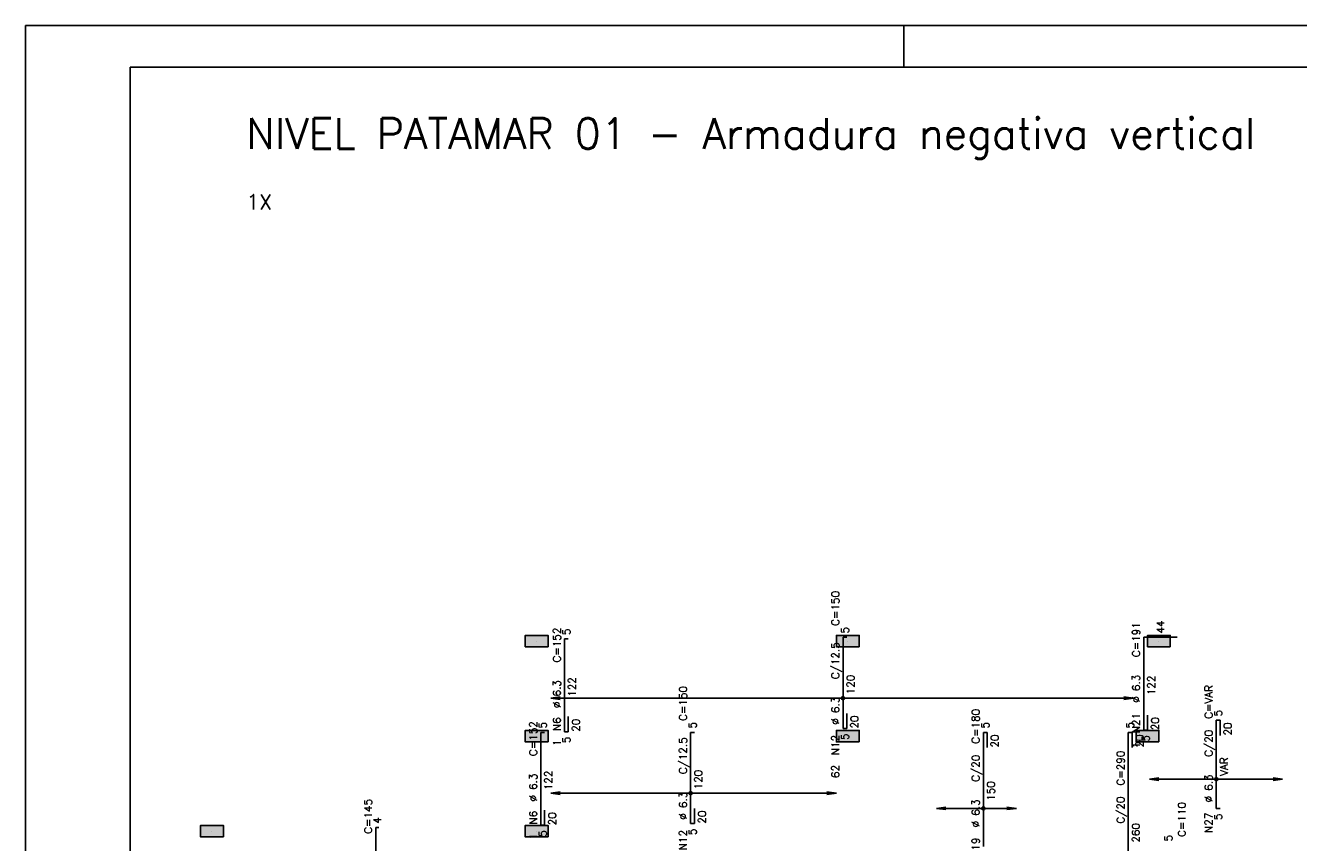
# Model space of a CAD drawing. Extents: x 0 to 119, y 0 to 84.
# Tile 6 of 14: x 0 to 30, y 65 to 84. Entities that reach past the tile are written whole.
import ezdxf

# ---------------------------------------------------------------- set-up
doc = ezdxf.new("R2010")
doc.units = 0
doc.header["$MEASUREMENT"] = 0
for name, color, linetype in [('1', 1, 'CONTINUOUS'), ('2', 2, 'CONTINUOUS'), ('6', 6, 'CONTINUOUS'), ('7', 7, 'CONTINUOUS'), ('8', 8, 'CONTINUOUS'), ('9', 9, 'CONTINUOUS')]:
    doc.layers.add(name, color=color, linetype=linetype)
doc.styles.get("Standard").update_dxf_attribs({"font": 'ROMANS.SHX'})

msp = doc.modelspace()

# ---------------------------------------------------------------- linework, layer by layer
at = {"layer": '1', "linetype": 'Continuous'}
for p, q in [((0, 0), (0, 84.099998)), ((0, 84.099998), (118.900002, 84.099998)), ((21, 83.099998), (21, 84.099998)), ((12.221774, 69.379936), (12.221774, 69.379936)), ((19.658137, 69.379936), (19.658137, 69.379936)), ((27.094501, 69.379936), (27.094501, 69.379936)), ((12.221774, 67.107209), (12.221774, 67.107209)), ((19.658137, 67.107209), (19.658137, 67.107209)), ((26.821774, 67.107209), (26.821774, 67.107209)), ((4.458137, 64.834482), (4.458137, 64.834482)), ((12.221774, 64.834482), (12.221774, 64.834482))]:
    msp.add_line(p, q, dxfattribs=at)
at = {"layer": '2', "linetype": 'Continuous'}
for p, q in [((12.558697, 68.016227), (12.784025, 68.045892)), ((26.484851, 68.016227), (12.558697, 68.016227)), ((12.558697, 68.016227), (12.784025, 67.986562)), ((12.558697, 68.016227), (12.558697, 68.016227)), ((26.484851, 68.016227), (26.259522, 68.045892)), ((26.484851, 68.016227), (26.259522, 67.986562)), ((26.484851, 68.016227), (26.484851, 68.016227)), ((26.866411, 66.078458), (27.09174, 66.108123)), ((30.049863, 66.078458), (26.866411, 66.078458)), ((26.866411, 66.078458), (27.09174, 66.048793)), ((26.866411, 66.078458), (26.866411, 66.078458)), ((30.049863, 66.078458), (29.824535, 66.108123)), ((30.049863, 66.078458), (29.824535, 66.048793)), ((30.049863, 66.078458), (30.049863, 66.078458)), ((12.557569, 65.743499), (12.782897, 65.773165)), ((19.38541, 65.743499), (12.557569, 65.743499)), ((12.557569, 65.743499), (12.782897, 65.713834)), ((12.557569, 65.743499), (12.557569, 65.743499)), ((19.38541, 65.743499), (19.160082, 65.773165)), ((19.38541, 65.743499), (19.160082, 65.713834)), ((19.38541, 65.743499), (19.38541, 65.743499)), ((21.775502, 65.379845), (22.000831, 65.40951)), ((23.686227, 65.379845), (21.775502, 65.379845)), ((21.775502, 65.379845), (22.000831, 65.35018)), ((21.775502, 65.379845), (21.775502, 65.379845)), ((23.686227, 65.379845), (23.460898, 65.40951)), ((23.686227, 65.379845), (23.460898, 65.35018)), ((23.686227, 65.379845), (23.686227, 65.379845))]:
    msp.add_line(p, q, dxfattribs=at)
for points in [[(12.494501, 69.243573), (12.494501, 69.5163), (11.949046, 69.5163), (11.949046, 69.243573), (12.494501, 69.243573)], [(19.930865, 69.243573), (19.930865, 69.5163), (19.38541, 69.5163), (19.38541, 69.243573), (19.930865, 69.243573)], [(27.367228, 69.243573), (27.367228, 69.5163), (26.821774, 69.5163), (26.821774, 69.243573), (27.367228, 69.243573)], [(12.494501, 66.970845), (12.494501, 67.243573), (11.949046, 67.243573), (11.949046, 66.970845), (12.494501, 66.970845)], [(19.930865, 66.970845), (19.930865, 67.243573), (19.38541, 67.243573), (19.38541, 66.970845), (19.930865, 66.970845)], [(27.094501, 66.970845), (27.094501, 67.243573), (26.549046, 67.243573), (26.549046, 66.970845), (27.094501, 66.970845)], [(4.730865, 64.698118), (4.730865, 64.970845), (4.18541, 64.970845), (4.18541, 64.698118), (4.730865, 64.698118)], [(12.494501, 64.698118), (12.494501, 64.970845), (11.949046, 64.970845), (11.949046, 64.698118), (12.494501, 64.698118)]]:
    msp.add_lwpolyline(points, dxfattribs=at)
for centre, radius in [((19.543592, 68.016227), 0.037841), ((19.543592, 68.016227), 0.018864), ((28.46541, 66.078458), 0.037841), ((28.46541, 66.078458), 0.018864), ((15.900978, 65.743499), 0.037841), ((15.900978, 65.743499), 0.018864), ((22.897361, 65.379845), 0.037841), ((22.897361, 65.379845), 0.018864)]:
    msp.add_circle(centre, radius, dxfattribs=at)
at = {"layer": '6', "linetype": 'Continuous'}
for p, q in [((12.885048, 67.211126), (12.885048, 69.43305)), ((12.885048, 69.43305), (12.975957, 69.43305)), ((19.543592, 67.289027), (19.543592, 69.470845)), ((19.543592, 69.470845), (19.634501, 69.470845)), ((26.731287, 67.248923), (26.731287, 69.470846)), ((26.731287, 69.470846), (27.533105, 69.470846)), ((12.975957, 67.574763), (12.975957, 67.211126)), ((19.634501, 67.652664), (19.634501, 67.289027)), ((26.822196, 67.612559), (26.822196, 67.248923)), ((19.634501, 67.289027), (19.543592, 67.289027)), ((28.46541, 65.374566), (28.46541, 67.486453)), ((28.46541, 67.486453), (28.556319, 67.486453)), ((28.556319, 67.486453), (28.556319, 67.122817)), ((12.31916, 64.976101), (12.31916, 67.198118)), ((12.31916, 67.198118), (12.410069, 67.198118)), ((12.975957, 67.211126), (12.885048, 67.211126)), ((15.900978, 65.0163), (15.900978, 67.198118)), ((15.900978, 67.198118), (15.991887, 67.198118)), ((22.897361, 64.470845), (22.897361, 67.198118)), ((22.897361, 67.198118), (22.98827, 67.198118)), ((22.98827, 67.198118), (22.98827, 66.834482)), ((26.361245, 62.470845), (26.361245, 67.198118)), ((26.361245, 67.198118), (26.452154, 67.198118)), ((26.452154, 67.198118), (26.452154, 66.834482)), ((26.822196, 67.248923), (26.731287, 67.248923)), ((12.410069, 65.339737), (12.410069, 64.976101)), ((15.991887, 65.379936), (15.991887, 65.0163)), ((28.556319, 65.374566), (28.46541, 65.374566)), ((8.373722, 62.434482), (8.373722, 64.925391)), ((8.373722, 64.925391), (8.44645, 64.925391)), ((12.410069, 64.976101), (12.31916, 64.976101)), ((15.991887, 65.0163), (15.900978, 65.0163))]:
    msp.add_line(p, q, dxfattribs=at)
at = {"layer": '8', "linetype": 'Continuous'}
for q in [(117.900002, 83.099998), (2.5, 1)]:
    msp.add_line((2.5, 83.099998), q, dxfattribs=at)
at = {"layer": '9', "linetype": 'Continuous'}
for points in [[(12.494501, 69.243573), (12.494501, 69.5163), (11.949046, 69.5163)], [(12.494501, 69.243573), (11.949046, 69.5163), (11.949046, 69.243573)], [(19.930865, 69.243573), (19.930865, 69.5163), (19.38541, 69.5163)], [(19.930865, 69.243573), (19.38541, 69.5163), (19.38541, 69.243573)], [(27.367228, 69.243573), (27.367228, 69.5163), (26.821774, 69.5163)], [(27.367228, 69.243573), (26.821774, 69.5163), (26.821774, 69.243573)], [(12.494501, 69.243573), (11.949046, 69.243573), (12.494501, 69.243573)], [(19.930865, 69.243573), (19.38541, 69.243573), (19.930865, 69.243573)], [(27.367228, 69.243573), (26.821774, 69.243573), (27.367228, 69.243573)], [(12.494501, 66.970845), (12.494501, 67.243573), (11.949046, 67.243573)], [(12.494501, 66.970845), (11.949046, 67.243573), (11.949046, 66.970845)], [(12.494501, 66.970845), (11.949046, 66.970845), (12.494501, 66.970845)], [(19.930865, 66.970845), (19.930865, 67.243573), (19.38541, 67.243573)], [(19.930865, 66.970845), (19.38541, 67.243573), (19.38541, 66.970845)], [(19.930865, 66.970845), (19.38541, 66.970845), (19.930865, 66.970845)], [(27.094501, 66.970845), (27.094501, 67.243573), (26.549046, 67.243573)], [(27.094501, 66.970845), (26.549046, 67.243573), (26.549046, 66.970845)], [(27.094501, 66.970845), (26.549046, 66.970845), (27.094501, 66.970845)], [(4.730865, 64.698118), (4.730865, 64.970845), (4.18541, 64.970845)], [(4.730865, 64.698118), (4.18541, 64.970845), (4.18541, 64.698118)], [(12.494501, 64.698118), (12.494501, 64.970845), (11.949046, 64.970845)], [(12.494501, 64.698118), (11.949046, 64.970845), (11.949046, 64.698118)], [(4.730865, 64.698118), (4.18541, 64.698118), (4.730865, 64.698118)], [(12.494501, 64.698118), (11.949046, 64.698118), (12.494501, 64.698118)]]:
    msp.add_solid(points, dxfattribs=at)

# ---------------------------------------------------------------- texts
at = {"layer": '1', "linetype": 'Continuous'}
msp.add_text('1X', height=0.363636, dxfattribs=at).set_placement((5.276319, 79.698118))
at = {"layer": '2', "linetype": 'Continuous'}
for s, p in [('C=150', (19.452683, 69.743573)), ('44', (27.223105, 69.561755)), ('C=152', (12.794139, 68.867543)), ('5', (13.021412, 69.523959)), ('5', (19.679955, 69.561755)), ('C=191', (26.640378, 68.996248)), ('C/12.5', (19.452683, 68.470845)), ('120', (19.816319, 68.107209)), ('%%c 6.3', (26.640378, 67.905339)), ('122', (27.004014, 68.087157)), ('%%c 6.3', (12.794139, 67.776634)), ('122', (13.157776, 68.049361)), ('C=VAR', (28.374501, 67.521419)), ('C=150', (15.810069, 67.470845)), ('%%c 6.3', (19.452683, 67.379936)), ('C=180', (22.806452, 66.925391)), ('N21', (26.640378, 67.178066)), ('5', (28.601774, 67.577362)), ('C=152', (12.228251, 66.632564)), ('5', (12.455524, 67.289027)), ('N6', (12.794139, 67.231179)), ('20', (13.248685, 67.211126)), ('5', (16.037342, 67.289027)), ('20', (19.907228, 67.289027)), ('5', (23.033725, 67.289027)), ('5', (26.497608, 67.289027)), ('20', (27.094923, 67.248923)), ('20', (28.829046, 67.122817)), ('1', (12.794139, 66.867543)), ('5', (13.021412, 66.938399)), ('N12', (19.452683, 66.652664)), ('5', (19.679955, 67.0163)), ('20', (23.260998, 66.834482)), ('20', (26.724881, 66.834482)), ('5', (26.867651, 66.976195)), ('C/20', (28.374501, 66.612328)), ('C/12.5', (15.810069, 66.198118)), ('1', (26.640378, 66.81443)), ('62', (19.452683, 66.107209)), ('C/20', (22.806452, 66.0163)), ('C=290', (26.270335, 65.925391)), ('VAR', (28.738137, 66.157783)), ('%%c 6.3', (12.228251, 65.541655)), ('122', (12.591887, 65.814382)), ('120', (16.173705, 65.834482)), ('%%c 6.3', (28.374501, 65.521419)), ('150', (23.170089, 65.561755)), ('C=145', (8.282813, 64.770845)), ('%%c 6.3', (15.810069, 65.107209)), ('%%c 6.3', (22.806452, 64.925391)), ('C/20', (26.270335, 65.0163)), ('4', (8.500995, 65.0163)), ('N6', (12.228251, 64.996201)), ('20', (12.682796, 64.976101)), ('20', (16.264615, 65.0163)), ('C=110', (27.733153, 64.698118)), ('N27', (28.374501, 64.794146)), ('5', (28.601774, 65.101839)), ('5', (12.455524, 64.703374)), ('N12', (15.810069, 64.379936)), ('5', (16.037342, 64.743573)), ('260', (26.633972, 64.561755)), ('1', (12.228251, 64.632564)), ('N19', (22.806452, 64.198118)), ('5', (27.41164, 64.590196))]:
    msp.add_text(s, height=0.181818, rotation=90, dxfattribs=at).set_placement(p)
at = {"layer": '7', "linetype": 'Continuous'}
msp.add_text('NIVEL PATAMAR 01 - Armadura negativa vertical', height=0.727273, dxfattribs=at).set_placement((5.276319, 81.152664))

doc.saveas('drawing.dxf')
